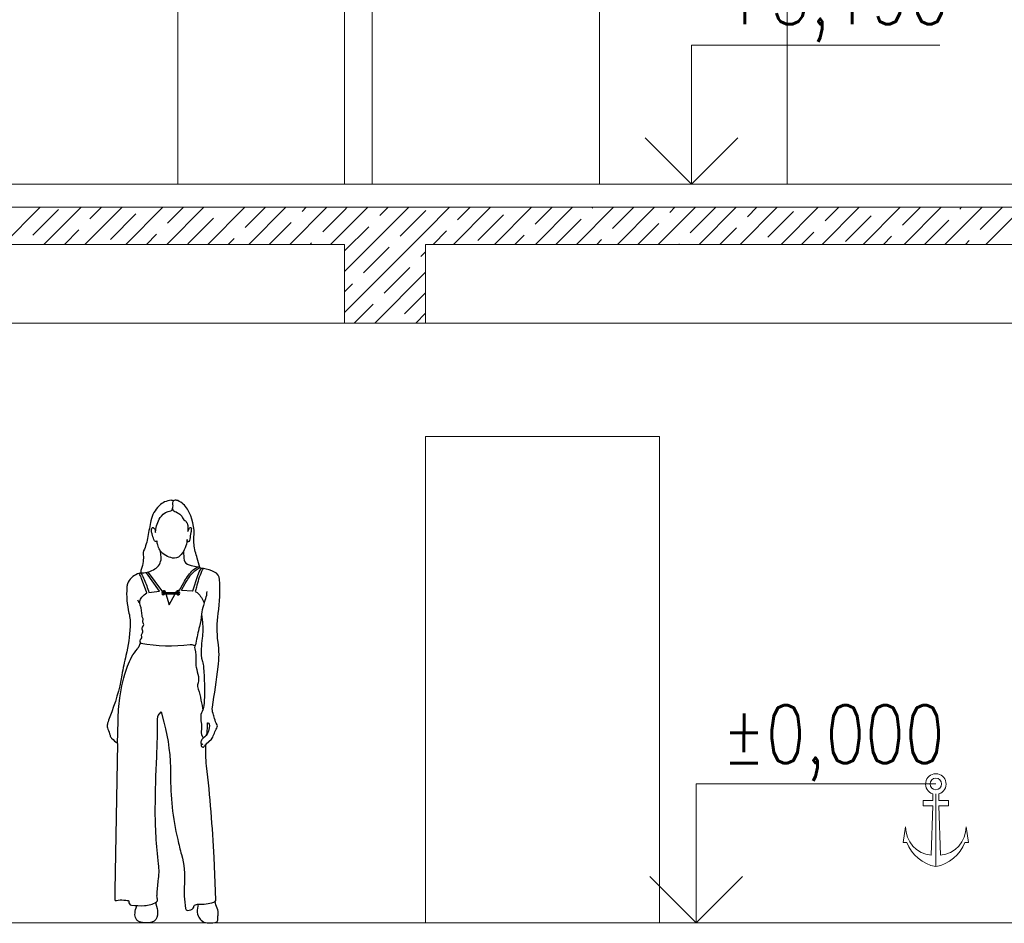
# Model space of a CAD drawing. Header units: millimetres. Extents: x 53645 to 137188, y 78097 to 135542.
# Tile 104 of 256: x 68644 to 72894, y 103678 to 107580. Entities that reach past the tile are written whole.
import ezdxf

# ---------------------------------------------------------------- set-up
doc = ezdxf.new("R2010")
doc.units = ezdxf.units.MM
for name, color, linetype, lineweight in [('hatch', 7, 'Continuous', 5), ('mark', 4, 'Continuous', 15), ('Wall2', 40, 'Continuous', 5)]:
    doc.layers.add(name, color=color, linetype=linetype, lineweight=lineweight)
doc.styles.add('GOST 2.304', font='CS_Gost2304.shx', dxfattribs={"width": 0.8, "oblique": 15})

# ---------------------------------------------------------------- blocks, each defined once
blk = doc.blocks.new('B1')
at = {"color": 0}
for points in [[(231.4, 1535.3), (220, 1575.4, -0.001736), (212, 1604.1, -0.088334), (206.3, 1664.4, 0.154905), (178.3, 1786.9, 0.162664), (136.3, 1823.4, 0.185513), (121.2, 1823.8, 0.010316), (118.8, 1822.9, -0.238777), (113.7, 1823.4, 0.159727), (107.6, 1824.9, 0.176705), (55.7, 1801.3, 0.148064), (20.6, 1736.9, 0.008085), (7.4, 1668.1, -0.058175), (-11.1, 1606, 0.206905), (-11.1, 1581.7), (-12.8, 1560.4, -0.081599), (-21.4, 1525.9, 0.172949), (-22.3, 1511.1), (-27.5, 1509.8, 0.03755), (-37, 1506.7)], [(40.4, 1685.6), (41.8, 1699, -0.14184), (65.6, 1756.9, -0.197854), (106, 1779.4, 0.233604), (111.1, 1782.8, 0.183685), (115.4, 1807.3, -0.124564), (116, 1819.1, -4.151214)], [(114.2, 1789.5), (114.6, 1784, 0.214248), (116.3, 1781, 0.066363), (123.4, 1777, -0.068331), (145.8, 1764.4, -0.130845), (154.8, 1752.7, 0.139799), (166.4, 1738.2, -0.138454), (176.4, 1725.8, -0.126045), (179.6, 1705.5, 0.046687), (179.5, 1691.7, 0.952441), (181.4, 1691.8, -0.10117), (181.9, 1694, -0.017254), (187, 1704.7, -0.374974), (192.4, 1706.8, -0.332824), (195, 1702.9, -0.032958), (192.8, 1685.5, 0.012745), (188.1, 1657.3, -0.135676), (183.5, 1646.8, -0.772261), (177.2, 1649.6, 0.10145), (177.1, 1651.8, -0.062478), (176.7, 1655.3), (175, 1644.8, -0.075846), (164.4, 1611.5, -0.080108), (145.7, 1585.4, -0.247788), (113.9, 1575.4, -0.18113), (60.9, 1607.2, -4.253481)], [(-22.3, 1511.1), (-10.2, 1512.3, 0.059082), (17.9, 1518.7, 0.08281), (43.1, 1532.5, 0.252033), (64.5, 1582, 0.026366), (60.9, 1607.2), (58.9, 1610.6, -0.069147), (49.6, 1632.2, -0.039316), (46.7, 1647.9, 0.640208), (45.4, 1648.3, -0.542041), (35.5, 1650.1, -0.028895), (27, 1673.8, -0.01556), (23.5, 1687.4, -0.136956), (24.3, 1703.4, -0.478528), (32.2, 1706.3, -0.169727), (37.2, 1700.4, -0.096457), (38.5, 1692.8, 0.142456), (40.4, 1685.6, 2.183256)], [(160.5, 1604.5), (162, 1574.4, 0.265696), (178, 1549.2, 0.078809), (193.9, 1543.8, -0.032728), (222.1, 1537, -0.032728)], [(-37, 1506.7, 0.219269), (-80.3, 1464.1, 0.073675), (-83.6, 1448.6, 0.075218), (-74.3, 1337.7, -0.071473), (-69.1, 1280.3, -0.046775), (-87.3, 1155.4, 0.016425), (-105, 1070.4, -0.054712), (-157.3, 890.1, 0.035255), (-166.7, 861.9, 0.070296), (-168.4, 846.6, 0.107883), (-166, 837.3, -0.052197), (-156, 810.3, 0.122328), (-149.2, 797.7, 0.051523), (-123.4, 774.7), (-135.4, 139.6), (-135.3, 101.4, 0.513857), (-128.2, 96.3, -0.122596), (-97.1, 99, 0.014473), (-77.7, 96.6, -0.44215), (-74.8, 92.6, 0.435657), (-63.5, 77.1, 0.039267), (-7.2, 74.7, 0.135785), (44.1, 91, 0.324953), (48.5, 102.2, -0.087685), (46.7, 121.7, -0.012958), (52.2, 182.1, 0.070527), (53.5, 254.8, -0.015541), (42.6, 373.6, -0.017103), (39.4, 494.6, -0.009883), (45.7, 717.5, 0.01226), (49.4, 880.3, -0.063948), (51.3, 895.1), (64, 912.2), (76.3, 866.5, -0.067683), (105, 641, 0.059234), (135.9, 360.4, 0.009013), (152.4, 294.9, -0.083375), (164.7, 169.5, 0.057591), (169.7, 62.6, 0.363273), (179.7, 53.9, 0.212932), (202.7, 63.7, 0.181038), (206.1, 72, -0.249931), (208.7, 76.5, -0.153372), (225.7, 81, 0.086742), (291.4, 89.2, 0.271493), (301.3, 100), (292.7, 281.9, 0.016475), (260.8, 678.5, -0.042672), (258.2, 773.2), (281.6, 793.9, 0.119581), (287.5, 802.3, -0.018805), (307, 847.2, 0.261202), (306.5, 855.5, -0.093216), (295.3, 882.7, 0.043487), (288.8, 904.5, -0.134367), (285.9, 931, 0.006919), (311.1, 1105.7, 0.06805), (310.4, 1212.9, -0.073258), (310.9, 1336.4, 0.056059), (316.6, 1483.4, 0.265171), (295.1, 1515.2, 0.081362), (246.7, 1530.1, 0.081362)], [(143.7, 1436.6), (162, 1469.7, -0.056807), (197, 1519.1, -0.109784), (222.1, 1537, -0.741028)], [(152.5, 1436.2), (168.9, 1465.9, -0.056807), (202.9, 1513.8, -0.105798), (231.9, 1533.7)], [(202, 1433.6), (222.8, 1500.3, -0.074625), (236.9, 1529.4, -0.176349), (240.1, 1531.7, -0.139236), (244, 1531.6, -0.007849), (246, 1531, -0.543631), (246.5, 1529.3, 0.084038), (239.1, 1517.7, 0.039768), (216.5, 1449.5, -0.019808), (211.3, 1431.2, 0.926804)], [(222.1, 1537), (223.4, 1537.4, -0.089236), (224.9, 1537.6, -0.139677), (231.8, 1535, -0.478753), (231.9, 1533.7, -1.409229)], [(238.7, 1531.1, -0.096724), (231.9, 1533.7)], [(-123.4, 774.7), (-121.4, 871.7, -0.026834), (-114, 972, -0.055116), (-81, 1108.2, -0.085234), (-38, 1183.6, 0.053627), (-29.5, 1196.5, 0.106382), (-27.9, 1202.4, -0.34558), (-24.8, 1206, 0.56708), (-23.7, 1209, -0.42522), (-21.5, 1227.2, 0.348496), (-19, 1236.8, -0.27475), (-17.5, 1249.4, 0.27446), (-15.8, 1263.6, -0.276144), (-13.6, 1281, 0.315068), (-12.8, 1295.8, -0.260518), (-13.5, 1309.3, 0.289447), (-14.2, 1316.3, -0.170296), (-17.7, 1326.6, 0.089768), (-25.4, 1371.7, -0.26633), (-19.4, 1406.2, -0.092724), (3.2, 1425), (-19.8, 1486.7, 0.048231), (-30.7, 1508.9, -0.584846), (-30, 1510.3), (-25.6, 1511.3, -0.266436), (-23.9, 1510.7, -0.04244), (-21.2, 1507.2, -0.046059), (-8.5, 1483, -0.019563), (11.8, 1427.3), (57.2, 1432.5), (1.4, 1512.1)], [(8.8, 1513.8), (65.7, 1435.8), (66.7, 1434.4), (74.6, 1435.8, -0.217884), (80, 1434.4, -0.068677), (83.3, 1426.7, -0.107728)], [(128.6, 1426.5), (131.4, 1432.2, -0.285682), (140.1, 1436.8), (143.7, 1436.6)], [(152.5, 1436.2), (199.9, 1433.7, -0.014939), (202, 1433.6)], [(211.3, 1431.2, -0.095477), (222.5, 1424, -0.109676), (250.4, 1382.3), (247, 1371.2, 0.048083), (239.4, 1333.5, -0.035487), (229.9, 1279.9, 0.011605), (213.6, 1207.5, -0.031953), (210.3, 1195.3, 0.143396), (209.8, 1183.6, -0.08204), (214, 1129.8, 0.078552), (215.9, 1104.2, -0.00145), (225.1, 1064, -0.156719), (221.9, 1027.6, 0.174553), (221.6, 1020.7, -0.032272), (243.3, 927.2), (244.6, 920), (240.9, 912.7, 0.127487), (235.5, 887.3, 0.031679), (238.5, 858.6, -0.086848), (238.4, 835.8, 0.142149), (241.6, 806.1, 0.516391), (253.3, 803.4, 0.212462), (263.3, 825.1, -0.026906), (264.1, 838.3, 0.047993), (264.6, 862.5, -0.506169), (266.6, 864.2, -0.315756), (272.1, 858.1, -0.227865), (253.3, 803.4)], [(250.4, 1382.3), (256.9, 1400.2, 0.079098), (262.9, 1431.4, -9.195072)], [(-37.4, 1394.5), (-35.3, 1389.4, 0.196739), (-27.5, 1381.6, -3.069395)], [(239.4, 1333.5), (242.6, 1299.3, -0.054154), (241.7, 1229.1, 0.009569), (237.1, 1184, 0.09372), (242.8, 1129.3, -0.05451), (247.7, 1102.8, -0.026719), (250.5, 959.1, -0.048023), (244.6, 920, 1.698815)], [(-23.3, 1207.8, 0.075127), (189.6, 1202.2, -0.137895), (204.2, 1200, 0.062643), (211.1, 1197.9, 0.087237)], [(253.3, 803.4), (246.1, 797.2, 0.021318), (240.7, 792.2, 0.231625), (235.9, 777.7, 0.283272), (240.7, 771.8, 0.284065), (244.5, 772.7, -2.376567)], [(238.8, 772.9), (237.9, 768.7, 0.422647), (244.3, 759.1, 0.318296), (250.4, 762, -0.043526), (258.2, 773.2, 21.053167)], [(40.3, 88.6), (44.7, 72.4, -0.081569), (48.7, 33.5, -0.317141), (24.6, 3.5, -0.155904), (-29.4, 5, -0.13182), (-39.9, 12.2, -0.181789), (-48.4, 35.7, -0.078464), (-43.4, 65.2, 0.064782), (-41.5, 75.1, -18.812521)], [(224.3, 81), (221.1, 63.1, 0.144148), (224.8, 30.4, 0.097522), (237.3, 11.9, 0.189369), (263.6, 0.4, 0.047074), (296.2, 1.4, 0.388144), (309.5, 16.9, -0.038856), (310.3, 33.7, 0.132248), (306.2, 63.6, -0.062533), (297.8, 93.3, 38.273765)]]:
    blk.add_lwpolyline(points, format="xyb", dxfattribs=at)
for points in [[(73.5, 1426.7), (140.1, 1426.5)], [(73.5, 1420.8), (140.1, 1420.6)], [(84.7, 1420.8), (98.6, 1373.7), (125.5, 1420.7)]]:
    blk.add_lwpolyline(points, dxfattribs=at)
for centre, radius, start, end in [((74.2, 1423.8), 6.95, 24.7616, 334.813), ((74.2, 1423.8), 3.02, 103.8395, 256.1605), ((138, 1423.5), 6.95, 204.7197, 154.7711), ((138, 1423.5), 3.61, 305.6631, 54.3369)]:
    blk.add_arc(centre, radius, start, end, dxfattribs=at)

msp = doc.modelspace()

# ---------------------------------------------------------------- linework, layer by layer
at = {"layer": 'hatch', "color": 251, "ltscale": 100}
for points in [[(70046.4, 106769.9), (65896.5, 106769.9)], [(68572.5, 106609.9), (68732.5, 106769.9)], [(68700.9, 106649.9), (68811.3, 106760.4)], [(68749.3, 106609.9), (68909.3, 106769.9)], [(68926.1, 106609.9), (69086.1, 106769.9)], [(68947.5, 106719.7), (68997.7, 106769.9)], [(69102.8, 106609.9), (69262.8, 106769.9)], [(69279.6, 106609.9), (69439.6, 106769.9)], [(69282.4, 106701.2), (69351.2, 106769.9)], [(69456.4, 106609.9), (69616.4, 106769.9)], [(69617.4, 106682.6), (69704.8, 106769.9)], [(69633.2, 106609.9), (69793.2, 106769.9)], [(69810, 106609.9), (69970, 106769.9)], [(69864, 106752.4), (69881.6, 106769.9)], [(70046.4, 106669.7), (70146.7, 106769.9)], [(70046.4, 106492.9), (70323.5, 106769.9)], [(70046.4, 106758.1), (70058.3, 106769.9)], [(70396.4, 106769.9), (70046.4, 106769.9)], [(70199, 106733.9), (70235.1, 106769.9)], [(70396.4, 106769.9), (70396.4, 106769.9)], [(70396.4, 106666.1), (70500.3, 106769.9)], [(74546.5, 106769.9), (70396.4, 106769.9)], [(70517.1, 106609.9), (70677.1, 106769.9)], [(70534, 106715.3), (70588.7, 106769.9)], [(70693.8, 106609.9), (70853.8, 106769.9)], [(70869, 106696.7), (70942.2, 106769.9)], [(70870.6, 106609.9), (71030.6, 106769.9)], [(71047.4, 106609.9), (71207.4, 106769.9)], [(71115.6, 106766.6), (71119, 106769.9)], [(71204, 106678.2), (71295.8, 106769.9)], [(71224.2, 106609.9), (71384.2, 106769.9)], [(71400.9, 106609.9), (71560.9, 106769.9)], [(71450.6, 106748), (71472.6, 106769.9)], [(71539, 106659.6), (71649.3, 106769.9)], [(71577.7, 106609.9), (71737.7, 106769.9)], [(71754.5, 106609.9), (71914.5, 106769.9)], [(71785.6, 106729.4), (71826.1, 106769.9)], [(71931.3, 106609.9), (72091.3, 106769.9)], [(72108.1, 106609.9), (72268.1, 106769.9)], [(72120.6, 106710.9), (72179.7, 106769.9)], [(72284.8, 106609.9), (72444.8, 106769.9)], [(72455.6, 106692.3), (72533.2, 106769.9)], [(72461.6, 106609.9), (72621.6, 106769.9)], [(72638.4, 106609.9), (72798.4, 106769.9)], [(72702.2, 106762.2), (72710, 106769.9)], [(72790.6, 106673.8), (72886.8, 106769.9)], [(72815.2, 106609.9), (72975.2, 106769.9)], [(69035.8, 106631.3), (69146.3, 106741.8)], [(69370.8, 106612.8), (69481.3, 106723.3)], [(69952.4, 106664), (70046.4, 106758.1)], [(70287.4, 106645.5), (70396.4, 106754.5)], [(70396.4, 106754.5), (70397.9, 106756)], [(70622.4, 106626.9), (70732.9, 106737.4)], [(70959, 106609.9), (71067.9, 106718.8)], [(71874, 106641.1), (71984.5, 106751.5)], [(72209, 106622.5), (72319.5, 106733)], [(69721.6, 106609.9), (69816.3, 106704.7)], [(70046.4, 106581.3), (70151.3, 106686.1)], [(71312.6, 106609.9), (71402.9, 106700.3)], [(71666.1, 106609.9), (71737.9, 106681.7)], [(72550, 106609.9), (72654.5, 106714.4)], [(68837.7, 106609.9), (68899.7, 106672)], [(69191.2, 106609.9), (69234.7, 106653.4)], [(69544.8, 106609.9), (69569.7, 106634.9)], [(69986.7, 106609.9), (70046.4, 106669.7)], [(70046.4, 106316.1), (70396.4, 106666.1)], [(70428.7, 106609.9), (70486.3, 106667.6)], [(70782.2, 106609.9), (70821.3, 106649)], [(72019.7, 106609.9), (72072.9, 106663.2)], [(72373.2, 106609.9), (72407.9, 106644.6)], [(69898.3, 106609.9), (69904.7, 106616.3)], [(70129.2, 106487.3), (70239.7, 106597.7)], [(71135.8, 106609.9), (71156.3, 106630.5)], [(71489.3, 106609.9), (71491.3, 106611.9)], [(72726.8, 106609.9), (72742.9, 106626)], [(70375.8, 106557.1), (70396.4, 106577.7)], [(70217.6, 106398.9), (70328.1, 106509.4)], [(70177.1, 106269.9), (70396.4, 106489.3)], [(70046.4, 106404.5), (70081.5, 106439.5)], [(70306, 106310.5), (70396.4, 106400.9)], [(70088.7, 106269.9), (70169.9, 106351.1)], [(70353.8, 106269.9), (70396.4, 106312.6)], [(72585.4, 104237.9), (72585.4, 104208.1)], [(72598.9, 104237.9), (72598.9, 103923.2)], [(72612.4, 104208.1), (72612.4, 104237.9)], [(72585.4, 104208.1), (72544.5, 104208.1)], [(72544.5, 104208.1), (72544.5, 104186)], [(72544.5, 104186), (72585.4, 104186)], [(72585.4, 104186), (72579.4, 103972.1)], [(72653.3, 104208.1), (72612.4, 104208.1)], [(72618.4, 103972.1), (72612.4, 104186)], [(72612.4, 104186), (72653.3, 104186)], [(72653.3, 104186), (72653.3, 104208.1)], [(72468.5, 104095.4), (72457.2, 104027.9)], [(72740.6, 104027.9), (72729.3, 104095.4)], [(72457.2, 104027.9), (72473.3, 104027.9)], [(72724.5, 104027.9), (72740.6, 104027.9)]]:
    msp.add_lwpolyline(points, dxfattribs=at)
msp.add_circle((72598.9, 104279.9), 25, dxfattribs=at)
for centre, radius, start, end in [((72598.9, 104279.9), 44.2, 287.8494, 252.1506), ((72630.8, 104089.2), 169.1, 201.2429, 259.1102), ((72567, 104089.2), 169.1, 280.8898, 338.7571)]:
    msp.add_arc(centre, radius, start, end, dxfattribs=at)
at = {"layer": 'hatch', "color": 251, "ltscale": 100, "extrusion": (0, 0, -1)}
for centre, start, end in [((-72589, 104092.2), 274.5733, 1.5022), ((-72608.8, 104092.2), 178.4978, 265.4267)]:
    msp.add_arc(centre, 120.5, start, end, dxfattribs=at)
at = {"layer": 'mark', "linetype": 'Continuous', "ltscale": 100}
for points in [[(71544.2, 106869.9), (71544.2, 107469.9)], [(71544.2, 107469.9), (72616.2, 107469.9)], [(71544.2, 106869.9), (71344.2, 107069.9)], [(71544.2, 106869.9), (71744.2, 107069.9)], [(70453.1, 106869.9), (71694.2, 106869.9)], [(71563.9, 103679.9), (71563.9, 104279.9)], [(71563.9, 104279.9), (72598.9, 104279.9)], [(71563.9, 103679.9), (71363.9, 103879.9)], [(71563.9, 103679.9), (71763.9, 103879.9)], [(70749.3, 103679.9), (71713.9, 103679.9)]]:
    msp.add_lwpolyline(points, dxfattribs=at)
at = {"layer": 'Wall2', "color": 4, "linetype": 'Continuous', "lineweight": 0, "ltscale": 100}
for points in [[(68516.4, 108969.9), (69326.4, 108969.9), (69326.4, 106869.9), (68516.4, 106869.9)], [(70046.4, 108970), (70166.5, 108970), (70166.5, 106870), (70046.4, 106870)], [(71147.3, 108969.9), (71957.3, 108969.9), (71957.3, 106869.9), (71147.3, 106869.9)], [(70396.4, 105779.9), (71406.4, 105779.9), (71406.4, 103679.9), (70396.4, 103679.9)]]:
    msp.add_lwpolyline(points, close=True, dxfattribs=at)
at = {"layer": 'Wall2', "ltscale": 100}
for points in [[(74546.5, 106869.9), (61496.5, 106869.9), (61496.5, 106869.9), (74546.5, 106869.9)], [(74546.4, 103679.9), (61146.5, 103679.9), (61146.5, 103679.9), (74546.4, 103679.9)]]:
    msp.add_lwpolyline(points, close=True, dxfattribs=at)
for points in [[(65896.5, 106609.9), (70046.4, 106609.9)], [(70046.4, 106609.9), (70046.4, 106269.9)], [(70396.4, 106269.9), (70396.4, 106609.9)], [(70396.4, 106609.9), (74546.5, 106609.9)], [(70046.4, 106269.9), (70396.4, 106269.9)]]:
    msp.add_lwpolyline(points, dxfattribs=at)
at = {"layer": 'Wall2', "color": 4, "linetype": 'Continuous', "lineweight": 0, "ltscale": 100}
msp.add_lwpolyline([(74546.5, 106269.9), (61496.4, 106270)], dxfattribs=at)

# ---------------------------------------------------------------- block references
msp.add_blockref('B1', (69190.5, 103679.9))

# ---------------------------------------------------------------- texts
at = {"layer": 'mark', "linetype": 'Continuous', "ltscale": 100, "char_height": 250, "attachment_point": 1, "style": 'GOST 2.304'}
for s, insert, width in [('\\Fsimplex.shx;\\W0.8000000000;\\Q0.2617993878;\\T1.0000000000;\\o\\l+3,190', (71662.9, 107809.9), 1215.72), ('{\\Fsimplex|c0;\\Q0.2618;%%P\\Fsimplex|c204;0,000}', (71676.2, 104619.9), 1012.622)]:
    msp.add_mtext(s, dxfattribs=dict(at, insert=insert, width=width))

doc.saveas('drawing.dxf')
